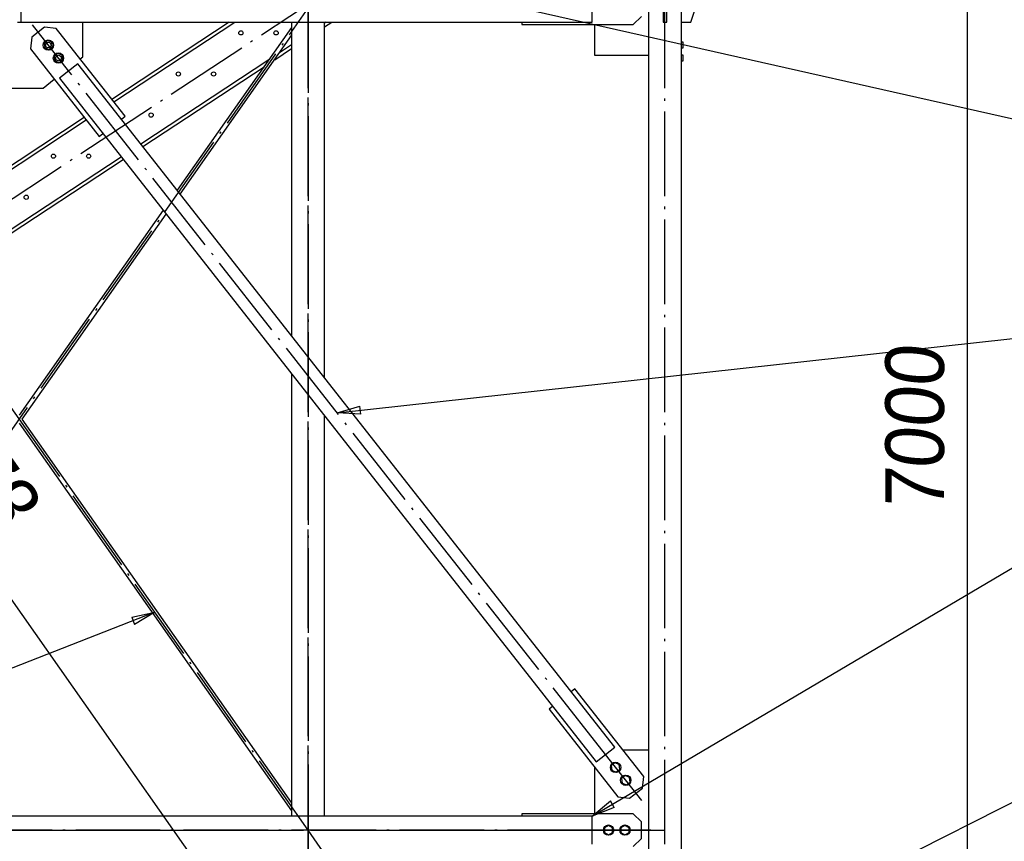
# Paper-space layout 'A0 Advance Steel' of a CAD drawing. Header units: millimetres. Extents: x 209 to 803, y 321 to 741.
# Tile 28 of 52: x 316 to 358, y 605 to 640. Entities that reach past the tile are written whole.
import ezdxf

# ---------------------------------------------------------------- set-up
doc = ezdxf.new("R2010")
doc.units = ezdxf.units.MM
doc.linetypes.add('ACAD_ISO04W100', pattern=[30, 24, -3, 0, -3])
doc.layers.get('0').update_dxf_attribs({"linetype": 'CONTINUOUS'})
for name, color, linetype in [('AS_Belki', 145, 'CONTINUOUS'), ('AS_Blachy', 30, 'CONTINUOUS'), ('AS_DIM_ON', 7, 'CONTINUOUS'), ('AS_INS_ON', 7, 'CONTINUOUS'), ('AS_Schody', 253, 'CONTINUOUS'), ('AS_Sruby', 9, 'CONTINUOUS')]:
    doc.layers.add(name, color=color, linetype=linetype)
doc.styles.add('ARIAL_1', font='arial.ttf', dxfattribs={"width": 0.9, "oblique": 5})

psp = doc.layouts.new('A0 Advance Steel')

# ---------------------------------------------------------------- linework, layer by layer
at = {"color": 0, "linetype": 'ByBlock', "lineweight": -2}
for p, q in [((329.739, 623.391), (330.715, 623.666)), ((330.752, 623.334), (329.739, 623.391)), ((330.752, 623.334), (330.715, 623.666)), ((320.993, 614.684), (321.985, 614.893)), ((321.985, 614.893), (321.115, 614.374)), ((320.993, 614.684), (321.115, 614.374)), ((340.606, 606.216), (341.382, 606.868)), ((341.551, 606.581), (340.606, 606.216)), ((341.551, 606.581), (341.382, 606.868))]:
    psp.add_line(p, q, dxfattribs=at)
at = {"color": 7}
for points in [[(337.606, 640.616), (364.208, 634.632), (381.097, 634.632)], [(329.739, 623.391), (364.208, 627.172), (381.097, 627.172)], [(340.606, 606.216), (364.208, 620.156), (381.097, 620.156)], [(321.985, 614.893), (282.774, 599.54), (273.845, 599.54)]]:
    psp.add_lwpolyline(points, dxfattribs=at)
at = {"layer": 'AS_Belki', "linetype": 'Continuous', "ltscale": 0.15}
for p, q in [((343.006, 664.016), (343.006, 549.337)), ((344.406, 549.337), (344.406, 664.016)), ((340.606, 640.016), (340.606, 641.216)), ((316.286, 640.016), (340.606, 640.016)), ((327.806, 639.794), (322.934, 632.862)), ((327.806, 640.016), (327.806, 626.662)), ((329.206, 624.88), (329.206, 640.016)), ((323.063, 632.698), (327.806, 639.446)), ((318.699, 638.251), (317.913, 637.633)), ((341.566, 609.149), (318.699, 638.251)), ((317.913, 637.633), (340.779, 608.531)), ((322.333, 632.008), (316.206, 623.29)), ((316.328, 623.116), (322.462, 631.844)), ((327.806, 625.043), (327.806, 606.216)), ((329.206, 606.216), (329.206, 623.261)), ((316.206, 622.942), (327.806, 606.438)), ((327.806, 606.786), (316.328, 623.116)), ((340.779, 608.531), (341.566, 609.149)), ((340.606, 606.216), (314.838, 606.216)), ((340.606, 605.016), (340.606, 606.216))]:
    psp.add_line(p, q, dxfattribs=at)
at = {"layer": 'AS_Belki', "color": 10, "linetype": 'ACAD_ISO04W100', "ltscale": 0.15}
for points in [[(328.506, 413.914), (328.506, 416.414), (328.506, 708.563), (328.506, 711.063)], [(328.506, 413.914), (328.506, 416.414), (328.506, 708.563), (328.506, 711.063)], [(343.706, 413.914), (343.706, 416.414), (343.706, 701.866), (343.706, 704.366)], [(343.706, 413.914), (343.706, 416.414), (343.706, 701.866), (343.706, 704.366)], [(329.943, 603.571), (328.506, 605.616), (303.906, 640.616), (302.468, 642.661)], [(302.468, 603.571), (303.906, 605.616), (328.506, 640.616), (329.943, 642.661)], [(329.943, 603.571), (328.506, 605.616), (303.906, 640.616), (302.468, 642.661)], [(302.468, 603.571), (303.906, 605.616), (328.506, 640.616), (329.943, 642.661)], [(328.506, 642.661), (328.506, 640.616), (328.506, 605.616), (328.506, 603.571)], [(328.506, 603.571), (328.506, 605.616), (328.506, 640.616), (328.506, 642.661)], [(342.717, 606.874), (341.173, 608.84), (318.306, 637.942), (316.762, 639.908)], [(342.717, 606.874), (341.173, 608.84), (318.306, 637.942), (316.762, 639.908)], [(343.106, 605.616), (340.606, 605.616), (291.806, 605.616), (289.306, 605.616)], [(289.306, 605.616), (291.806, 605.616), (340.606, 605.616), (343.106, 605.616)], [(316.237, 605.616), (317.81, 605.616), (326.744, 605.616), (328.317, 605.616)], [(328.506, 605.616), (328.506, 605.616), (328.506, 605.616), (328.506, 605.616)], [(328.718, 605.616), (330.486, 605.616), (341.726, 605.616), (343.494, 605.616)], [(328.739, 605.616), (330.682, 605.616), (341.723, 605.616), (343.667, 605.616)]]:
    psp.add_lwpolyline(points, dxfattribs=at)
at = {"layer": 'AS_Blachy', "linetype": 'Continuous', "ltscale": 0.15}
for p, q in [((316.286, 640.016), (316.286, 643.197)), ((343.626, 643.256), (343.626, 640.016)), ((343.786, 640.016), (343.786, 643.256)), ((344.806, 640.016), (345.886, 643.256)), ((342.356, 639.916), (342.706, 640.266)), ((316.126, 640.016), (316.286, 640.016)), ((317.284, 639.81), (316.734, 639.377)), ((317.775, 639.751), (317.284, 639.81)), ((317.889, 639.606), (317.775, 639.751)), ((318.906, 638.541), (318.906, 640.016)), ((337.606, 640.016), (337.606, 639.916)), ((337.606, 639.916), (342.356, 639.916)), ((340.706, 639.916), (340.706, 638.616)), ((343.626, 640.016), (343.786, 640.016)), ((344.406, 640.016), (344.806, 640.016)), ((316.734, 639.377), (316.675, 638.886)), ((320.71, 636.016), (317.889, 639.606)), ((316.675, 638.886), (319.609, 635.151)), ((318.795, 638.454), (318.906, 638.541)), ((340.706, 638.616), (343.006, 638.616)), ((317.22, 637.216), (317.694, 637.589)), ((315.192, 637.216), (317.22, 637.216)), ((320.553, 635.892), (320.71, 636.016)), ((319.609, 635.151), (319.767, 635.275)), ((339.87, 611.631), (339.712, 611.508)), ((342.804, 607.896), (339.87, 611.631)), ((338.926, 610.89), (338.769, 610.766)), ((338.769, 610.766), (341.703, 607.031)), ((343.006, 609.016), (341.924, 609.016)), ((340.706, 608.301), (340.706, 606.316)), ((342.745, 607.405), (342.804, 607.896)), ((342.195, 606.972), (342.745, 607.405)), ((341.703, 607.031), (342.195, 606.972)), ((342.356, 606.316), (337.606, 606.316)), ((337.606, 606.316), (337.606, 606.216)), ((342.706, 605.966), (342.356, 606.316)), ((342.706, 605.266), (342.706, 605.966)), ((342.356, 604.916), (342.706, 605.266))]:
    psp.add_line(p, q, dxfattribs=at)
at = {"layer": 'AS_DIM_ON', "color": 8}
for p, q in [((356.594, 587.817), (356.594, 658.817)), ((299.487, 638.733), (325.237, 602.097))]:
    psp.add_line(p, q, dxfattribs=at)
at = {"layer": 'AS_INS_ON'}
psp.add_line((363.997, 609.57), (333.645, 594.239), dxfattribs=at)
at = {"layer": 'AS_Schody', "linetype": 'Continuous', "ltscale": 0.15}
for p, q in [((325.143, 640.016), (320.148, 636.731)), ((320.229, 636.628), (325.38, 640.016)), ((329.206, 639.815), (329.511, 640.016)), ((329.274, 640.016), (329.206, 639.971)), ((327.085, 638.42), (327.806, 638.895)), ((327.806, 639.05), (327.288, 638.71)), ((326.834, 638.411), (321.388, 634.829)), ((321.469, 634.727), (326.63, 638.122)), ((318.974, 635.959), (314.838, 633.239)), ((314.838, 633.083), (319.055, 635.856)), ((320.55, 634.278), (314.838, 630.522)), ((314.838, 630.366), (320.63, 634.175))]:
    psp.add_line(p, q, dxfattribs=at)
at = {"layer": 'AS_Schody', "color": 10, "linetype": 'ACAD_ISO04W100', "ltscale": 0.15}
psp.add_lwpolyline([(301.368, 622.943), (303.457, 624.317), (330.665, 642.211), (332.754, 643.585)], dxfattribs=at)
psp.add_lwpolyline([(301.368, 622.943), (303.457, 624.317), (330.665, 642.211), (332.754, 643.585)], dxfattribs=at)
at = {"layer": 'AS_Schody', "linetype": 'Continuous', "ltscale": 0.15}
for centre in [(325.642, 639.564), (327.142, 639.564), (322.981, 637.814), (324.481, 637.814), (321.821, 636.064), (317.66, 634.314), (319.16, 634.314), (316.499, 632.564)]:
    psp.add_circle(centre, 0.09, dxfattribs=at)
at = {"layer": 'AS_Sruby', "linetype": 'Continuous', "ltscale": 0.15}
for p, q in [((317.413, 639.239), (317.258, 639.117)), ((317.597, 639.165), (317.413, 639.239)), ((317.258, 639.117), (317.286, 638.921)), ((317.286, 638.921), (317.469, 638.848)), ((317.469, 638.848), (317.625, 638.97)), ((317.625, 638.97), (317.597, 639.165)), ((344.486, 639.162), (344.406, 639.162)), ((344.406, 638.924), (344.486, 638.924)), ((344.486, 639.148), (344.486, 639.162)), ((344.486, 639.117), (344.486, 639.148)), ((344.486, 639.076), (344.486, 639.117)), ((344.486, 639.029), (344.486, 639.076)), ((344.486, 638.984), (344.486, 639.029)), ((344.486, 638.949), (344.486, 638.984)), ((344.486, 638.928), (344.486, 638.949)), ((344.486, 638.924), (344.486, 638.928)), ((317.846, 638.689), (317.69, 638.566)), ((317.69, 638.566), (317.718, 638.371)), ((317.718, 638.371), (317.902, 638.297)), ((318.029, 638.615), (317.846, 638.689)), ((317.902, 638.297), (318.057, 638.419)), ((318.057, 638.419), (318.029, 638.615)), ((344.486, 638.612), (344.406, 638.612)), ((344.406, 638.374), (344.486, 638.374)), ((344.486, 638.597), (344.486, 638.612)), ((344.486, 638.567), (344.486, 638.597)), ((344.486, 638.525), (344.486, 638.567)), ((344.486, 638.479), (344.486, 638.525)), ((344.486, 638.434), (344.486, 638.479)), ((344.486, 638.398), (344.486, 638.434)), ((344.486, 638.377), (344.486, 638.398)), ((344.486, 638.374), (344.486, 638.377)), ((341.577, 608.487), (341.42, 608.364)), ((341.42, 608.364), (341.448, 608.166)), ((341.448, 608.166), (341.633, 608.091)), ((341.762, 608.413), (341.577, 608.487)), ((341.633, 608.091), (341.791, 608.215)), ((341.791, 608.215), (341.762, 608.413)), ((342.009, 607.937), (341.852, 607.813)), ((341.852, 607.813), (341.88, 607.615)), ((342.195, 607.862), (342.009, 607.937)), ((342.223, 607.665), (342.195, 607.862)), ((341.88, 607.615), (342.066, 607.541)), ((342.066, 607.541), (342.223, 607.665)), ((341.306, 605.816), (341.133, 605.716)), ((341.133, 605.716), (341.133, 605.516)), ((341.479, 605.716), (341.306, 605.816)), ((341.479, 605.516), (341.479, 605.716)), ((342.006, 605.816), (341.833, 605.716)), ((341.833, 605.716), (341.833, 605.516)), ((342.179, 605.716), (342.006, 605.816)), ((342.179, 605.516), (342.179, 605.716)), ((341.133, 605.516), (341.306, 605.416)), ((341.306, 605.416), (341.479, 605.516)), ((341.833, 605.516), (342.006, 605.416)), ((342.006, 605.416), (342.179, 605.516))]:
    psp.add_line(p, q, dxfattribs=at)
for centre, radius in [((317.441, 639.043), 0.22), ((317.441, 639.043), 0.12), ((317.874, 638.493), 0.22), ((317.874, 638.493), 0.12), ((341.605, 608.289), 0.22), ((342.038, 607.739), 0.22), ((341.306, 605.616), 0.22), ((342.006, 605.616), 0.22)]:
    psp.add_circle(centre, radius, dxfattribs=at)

# ---------------------------------------------------------------- texts
at = {"layer": 'AS_DIM_ON', "color": 9, "style": 'ARIAL_1', "oblique": 5, "width": 0.9}
for s, rotation, p in [('7000', 90, (355.594, 619.21)), ('4278', 305.1017, (311.134, 623.901))]:
    psp.add_text(s, height=2.5, rotation=rotation, dxfattribs=at).set_placement(p)

doc.saveas('drawing.dxf')
